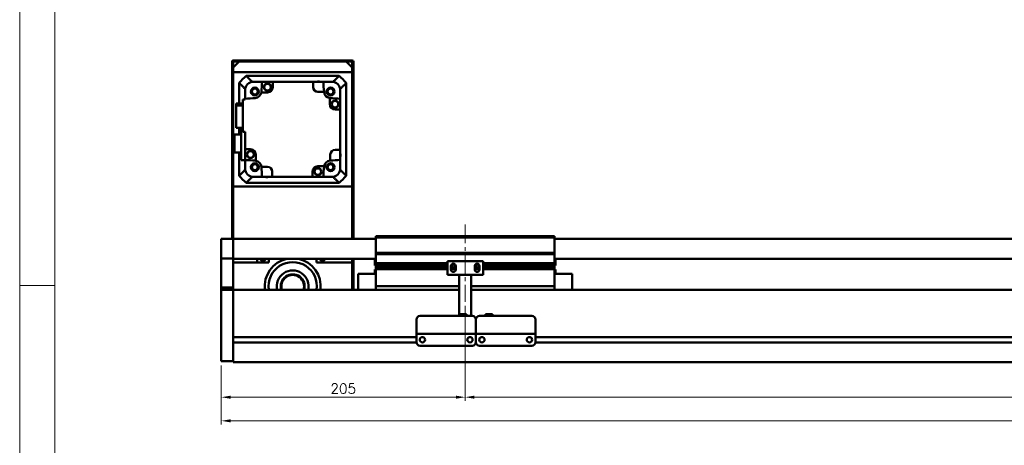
# Model space of a CAD drawing. Header units: millimetres. Extents: x 46547 to 49038, y 6223 to 10291.
# Tile 2 of 5: x 46547 to 47374, y 9275 to 9633. Entities that reach past the tile are written whole.
import ezdxf

# ---------------------------------------------------------------- set-up
doc = ezdxf.new("R2010")
doc.units = ezdxf.units.MM
doc.header["$LTSCALE"] = 0.5
doc.linetypes.add('CENTER', pattern=[50.8, 31.75, -6.35, 6.35, -6.35])
doc.layers.get('0').update_dxf_attribs({"lineweight": 20})
doc.layers.add('1', color=1, linetype='CENTER', lineweight=13)
doc.layers.add('외형선(ISO)', color=7, linetype='Continuous', lineweight=50)
doc.styles.add('DSR TEXT', font='romans.shx', dxfattribs={"bigfont": 'whgtxt.shx'})
doc.styles.get("Standard").update_dxf_attribs({"font": 'romans.shx', "bigfont": 'whgtxt.shx'})
doc.dimstyles.new('DSR', dxfattribs={"dimscale": 2, "dimtxt": 3, "dimasz": 3, "dimexe": 0.5, "dimexo": 0.5, "dimgap": 0.5, "dimtad": 1, "dimdsep": 46, "dimtxsty": 'Standard', "dimcen": 2.5, "dimclrd": 4, "dimclre": 4, "dimclrt": 2, "dimadec": 0, "dimazin": 2, "dimtfac": 1, "dimtmove": 0, "dimatfit": 3, "dimfxl": 0, "dimlwd": -1, "dimlwe": -1, "dimarcsym": 0})

# ---------------------------------------------------------------- blocks, each defined once
blk = doc.blocks.new('A$C1C1952E1')
at = {"color": 1}
blk.add_lwpolyline([(0, 0), (420, 0), (420, 297), (0, 297)], close=True, dxfattribs=at)
at = {"color": 3}
blk.add_lwpolyline([(5, 5), (415, 5), (415, 292), (5, 292)], close=True, dxfattribs=at)
blk = doc.blocks.new('*D103')
at = {"color": 1, "linetype": 'ByBlock'}
for p, q in [((46921.15, 9392.6), (46921.15, 9312.86)), ((46716.15, 9342.6), (46716.15, 9312.86)), ((46723.95, 9315.86), (46913.35, 9315.86))]:
    blk.add_line(p, q, dxfattribs=at)
at = {"color": 1}
for points in [[(46723.95, 9317.16), (46723.95, 9314.56), (46716.15, 9315.86)], [(46913.35, 9317.16), (46913.35, 9314.56), (46921.15, 9315.86)]]:
    blk.add_solid(points, dxfattribs=at)
at = {"layer": 'Defpoints', "color": 0}
for p in [(46921.15, 9396.2), (46716.15, 9346.2), (46921.15, 9315.86)]:
    blk.add_point(p, dxfattribs=at)
at = {"color": 3, "insert": (46818.65, 9323.06), "char_height": 8.4, "attachment_point": 5, "style": 'DSR TEXT'}
blk.add_mtext('205', dxfattribs=at)
blk = doc.blocks.new('*D104')
at = {"color": 1, "linetype": 'ByBlock'}
for p, q in [((46921.15, 9392.6), (46921.15, 9312.86)), ((48021.15, 9392.6), (48021.15, 9312.86)), ((46928.95, 9315.86), (48013.35, 9315.86))]:
    blk.add_line(p, q, dxfattribs=at)
at = {"color": 1}
for points in [[(46928.95, 9317.16), (46928.95, 9314.56), (46921.15, 9315.86)], [(48013.35, 9317.16), (48013.35, 9314.56), (48021.15, 9315.86)]]:
    blk.add_solid(points, dxfattribs=at)
at = {"layer": 'Defpoints', "color": 0}
for p in [(46921.15, 9396.2), (48021.15, 9396.2), (48021.15, 9315.86)]:
    blk.add_point(p, dxfattribs=at)
at = {"color": 3, "insert": (47471.15, 9323.06), "char_height": 8.4, "attachment_point": 5, "style": 'DSR TEXT'}
blk.add_mtext('STROKE : 1100', dxfattribs=at)
blk = doc.blocks.new('*D106')
at = {"color": 1, "linetype": 'ByBlock'}
for p, q in [((48186.15, 9344.16), (48186.15, 9292.99)), ((46716.15, 9342.6), (46716.15, 9292.99)), ((46723.95, 9295.99), (48178.35, 9295.99))]:
    blk.add_line(p, q, dxfattribs=at)
at = {"color": 1}
for points in [[(46723.95, 9297.29), (46723.95, 9294.69), (46716.15, 9295.99)], [(48178.35, 9297.29), (48178.35, 9294.69), (48186.15, 9295.99)]]:
    blk.add_solid(points, dxfattribs=at)
at = {"layer": 'Defpoints', "color": 0}
for p in [(46716.15, 9346.2), (48186.15, 9347.76), (48186.15, 9295.99)]:
    blk.add_point(p, dxfattribs=at)
at = {"color": 3, "insert": (47451.15, 9303.19), "char_height": 8.4, "attachment_point": 5, "style": 'DSR TEXT'}
blk.add_mtext('1470', dxfattribs=at)

msp = doc.modelspace()

# ---------------------------------------------------------------- linework, layer by layer
at = {"color": 1}
msp.add_line((46576.33082, 9409.88267), (46546.67132, 9409.88267), dxfattribs=at)
at = {"layer": '1'}
msp.add_line((46921.15234, 9461.20272), (46921.15234, 9396.20272), dxfattribs=at)
at = {"layer": '외형선(ISO)'}
for p, q in [((46725.15234, 9598.20272), (46725.15234, 9449.20272)), ((46734.15234, 9599.20272), (46726.15234, 9599.20272)), ((46726.15234, 9593.20272), (46731.15234, 9598.20272)), ((46726.15234, 9449.20272), (46726.15234, 9597.70272)), ((46726.15234, 9593.20272), (46726.15234, 9589.20272)), ((46726.65234, 9598.20272), (46734.15234, 9598.20272)), ((46821.15234, 9598.20272), (46731.15234, 9598.20272)), ((46734.15234, 9598.20272), (46734.15234, 9599.20272)), ((46734.15234, 9599.20272), (46738.15234, 9599.20272)), ((46738.15234, 9599.20272), (46738.15234, 9598.20272)), ((46814.15234, 9599.20272), (46738.15234, 9599.20272)), ((46738.15234, 9598.20272), (46814.15234, 9598.20272)), ((46814.15234, 9598.20272), (46814.15234, 9599.20272)), ((46814.15234, 9599.20272), (46818.15234, 9599.20272)), ((46818.15234, 9599.20272), (46818.15234, 9598.20272)), ((46826.15234, 9599.20272), (46818.15234, 9599.20272)), ((46818.15234, 9598.20272), (46825.65234, 9598.20272)), ((46821.15234, 9598.20272), (46826.15234, 9593.20272)), ((46826.15234, 9597.70272), (46826.15234, 9449.20272)), ((46826.15234, 9589.20272), (46826.15234, 9593.20272)), ((46827.15234, 9449.20272), (46827.15234, 9598.20272)), ((46726.15234, 9589.20272), (46826.15234, 9589.20272)), ((46815.15493, 9586.20272), (46737.14974, 9586.20272)), ((46731.15234, 9580.20532), (46731.15234, 9562.985)), ((46743.15234, 9581.20272), (46742.14866, 9581.20272)), ((46750.48615, 9581.20272), (46743.15234, 9581.20272)), ((46750.48615, 9581.20272), (46759.45234, 9581.20272)), ((46793.35234, 9581.20272), (46759.45234, 9581.20272)), ((46759.45234, 9581.20272), (46759.45234, 9576.80272)), ((46793.35234, 9581.20272), (46801.81852, 9581.20272)), ((46793.35234, 9576.80272), (46793.35234, 9581.20272)), ((46809.15234, 9581.20272), (46801.81852, 9581.20272)), ((46810.15601, 9581.20272), (46809.15234, 9581.20272)), ((46821.15234, 9502.20013), (46821.15234, 9580.20532)), ((46736.15234, 9575.2064), (46736.15234, 9574.20272)), ((46736.15234, 9566.86891), (46736.15234, 9574.20272)), ((46754.95234, 9572.30272), (46749.78523, 9572.30272)), ((46802.47428, 9572.80272), (46797.35234, 9572.80272)), ((46807.25234, 9562.40272), (46807.25234, 9567.56983)), ((46816.15234, 9575.2064), (46816.15234, 9574.20272)), ((46816.15234, 9566.86891), (46816.15234, 9574.20272)), ((46728.65234, 9562.985), (46734.15234, 9562.985)), ((46728.65234, 9562.985), (46728.65234, 9561.27883)), ((46734.15234, 9561.27883), (46728.65234, 9561.27883)), ((46728.65234, 9561.27883), (46728.65234, 9542.42045)), ((46734.15234, 9566.40272), (46736.15234, 9566.40272)), ((46734.15234, 9566.40272), (46734.15234, 9539.00272)), ((46736.15234, 9566.40272), (46736.15234, 9566.86891)), ((46816.15234, 9566.86891), (46816.15234, 9557.90272)), ((46816.15234, 9557.90272), (46811.75234, 9557.90272)), ((46816.15234, 9524.00272), (46816.15234, 9557.90272)), ((46728.65234, 9542.42045), (46734.15234, 9542.42045)), ((46731.15234, 9542.42045), (46731.15234, 9536.75272)), ((46732.75234, 9542.42045), (46732.75234, 9515.20272)), ((46732.75234, 9536.75272), (46727.35234, 9536.75272)), ((46727.35234, 9536.75272), (46727.35234, 9521.65272)), ((46734.15234, 9539.00272), (46736.15234, 9539.00272)), ((46736.15234, 9524.50272), (46736.15234, 9539.00272)), ((46727.35234, 9521.65272), (46732.75234, 9521.65272)), ((46731.15234, 9521.65272), (46731.15234, 9502.20013)), ((46736.15234, 9524.50272), (46736.15234, 9515.53654)), ((46740.55234, 9524.50272), (46736.15234, 9524.50272)), ((46745.05234, 9520.00272), (46745.05234, 9514.83561)), ((46807.75234, 9514.88078), (46807.75234, 9520.00272)), ((46811.75234, 9524.00272), (46816.15234, 9524.00272)), ((46816.15234, 9524.00272), (46816.15234, 9515.53654)), ((46732.75234, 9515.20272), (46740.18089, 9515.20272)), ((46736.15234, 9508.20272), (46736.15234, 9515.20272)), ((46749.83039, 9509.60272), (46754.95234, 9509.60272)), ((46797.35234, 9510.10272), (46802.51945, 9510.10272)), ((46816.15234, 9508.20272), (46816.15234, 9515.53654)), ((46736.15234, 9508.20272), (46736.15234, 9507.19905)), ((46743.15234, 9501.20272), (46742.14866, 9501.20272)), ((46743.15234, 9501.20272), (46750.48615, 9501.20272)), ((46750.48615, 9501.20272), (46758.95234, 9501.20272)), ((46758.95234, 9505.60272), (46758.95234, 9501.20272)), ((46758.95234, 9501.20272), (46792.85234, 9501.20272)), ((46792.85234, 9501.20272), (46792.85234, 9505.60272)), ((46801.81852, 9501.20272), (46792.85234, 9501.20272)), ((46801.81852, 9501.20272), (46809.15234, 9501.20272)), ((46810.15601, 9501.20272), (46809.15234, 9501.20272)), ((46816.15234, 9508.20272), (46816.15234, 9507.19905)), ((46726.15234, 9493.20272), (46726.15234, 9449.20272)), ((46826.15234, 9493.20272), (46726.15234, 9493.20272)), ((46737.14974, 9496.20272), (46815.15493, 9496.20272)), ((46826.15234, 9449.20272), (46826.15234, 9493.20272)), ((46716.15234, 9449.20272), (46716.15234, 9447.20272)), ((46726.15234, 9449.20272), (46716.15234, 9449.20272)), ((46716.15234, 9445.69001), (46716.15234, 9447.20272)), ((46716.15234, 9445.19102), (46716.15234, 9445.69001)), ((46716.15234, 9445.19102), (46716.15234, 9443.65044)), ((46716.15234, 9443.65044), (46716.15234, 9440.66585)), ((46726.15234, 9447.20272), (46726.15234, 9449.20272)), ((46846.15234, 9449.20272), (46726.15234, 9449.20272)), ((46726.15234, 9449.20272), (46726.15234, 9447.20272)), ((46726.15234, 9447.20272), (46726.15234, 9445.69001)), ((46726.15234, 9445.69001), (46726.15234, 9447.20272)), ((46726.15234, 9445.69001), (46726.15234, 9445.19102)), ((46726.15234, 9445.19102), (46726.15234, 9445.69001)), ((46726.15234, 9443.65044), (46726.15234, 9445.19102)), ((46726.15234, 9445.19102), (46726.15234, 9443.65044)), ((46726.15234, 9440.66585), (46726.15234, 9443.65044)), ((46726.15234, 9443.65044), (46726.15234, 9440.66585)), ((46846.15234, 9450.20272), (46846.15234, 9451.20272)), ((46996.15234, 9451.20272), (46846.15234, 9451.20272)), ((46846.15234, 9437.20272), (46846.15234, 9450.20272)), ((46846.15234, 9450.20272), (46996.15234, 9450.20272)), ((46996.15234, 9451.20272), (46996.15234, 9450.20272)), ((46996.15234, 9450.20272), (46996.15234, 9437.20272)), ((48176.15234, 9449.20272), (46996.15234, 9449.20272)), ((46716.15234, 9432.8884), (46716.15234, 9440.66585)), ((46726.15234, 9440.66585), (46726.15234, 9432.8884)), ((46726.15234, 9432.8884), (46726.15234, 9440.66585)), ((46846.15234, 9436.20272), (46846.15234, 9437.20272)), ((46846.15234, 9437.20272), (46996.15234, 9437.20272)), ((46846.15234, 9435.20272), (46846.15234, 9436.20272)), ((46846.15234, 9436.20272), (46996.15234, 9436.20272)), ((46846.15234, 9428.70272), (46846.15234, 9435.20272)), ((46996.15234, 9437.20272), (46996.15234, 9436.20272)), ((46996.15234, 9436.20272), (46996.15234, 9435.20272)), ((46996.15234, 9435.20272), (46996.15234, 9428.70272)), ((46716.15234, 9432.52942), (46716.15234, 9432.8884)), ((46716.15234, 9408.12579), (46716.15234, 9432.52942)), ((46726.15234, 9432.52942), (46716.15234, 9432.52942)), ((46726.15234, 9432.8884), (46726.15234, 9432.52942)), ((46726.15234, 9432.52942), (46726.15234, 9408.12579)), ((46846.15234, 9432.20272), (46726.15234, 9432.20272)), ((46756.15234, 9429.20272), (46726.15234, 9429.20272)), ((46746.15234, 9432.20272), (46746.15234, 9429.20272)), ((46756.15234, 9432.20272), (46756.15234, 9429.20272)), ((46796.15234, 9429.20272), (46796.15234, 9432.20272)), ((46826.15234, 9429.20272), (46796.15234, 9429.20272)), ((46826.15234, 9432.20272), (46826.15234, 9429.20272)), ((46826.15234, 9406.20272), (46826.15234, 9429.20272)), ((46827.15234, 9406.20272), (46827.15234, 9432.20272)), ((46845.15234, 9426.60272), (46845.15234, 9432.20272)), ((46845.15234, 9426.60272), (46846.15234, 9426.60272)), ((46846.15234, 9428.20272), (46846.15234, 9428.70272)), ((46846.15234, 9428.70272), (46906.15234, 9428.70272)), ((46846.15234, 9427.70272), (46846.15234, 9428.20272)), ((46846.15234, 9428.20272), (46906.15234, 9428.20272)), ((46846.15234, 9426.70272), (46846.15234, 9427.70272)), ((46846.15234, 9427.70272), (46906.15234, 9427.70272)), ((46846.15234, 9426.20272), (46846.15234, 9426.70272)), ((46846.15234, 9426.70272), (46906.15234, 9426.70272)), ((46936.15234, 9430.20272), (46906.15234, 9430.20272)), ((46906.15234, 9418.80272), (46906.15234, 9430.20272)), ((46909.21584, 9426.70272), (46910.02909, 9426.70272)), ((46909.82946, 9427.70272), (46912.47521, 9427.70272)), ((46912.27558, 9426.70272), (46913.08883, 9426.70272)), ((46929.21584, 9426.70272), (46930.02909, 9426.70272)), ((46929.82946, 9427.70272), (46932.47521, 9427.70272)), ((46932.27558, 9426.70272), (46933.08883, 9426.70272)), ((46936.15234, 9430.20272), (46936.15234, 9418.80272)), ((46936.15234, 9428.70272), (46996.15234, 9428.70272)), ((46936.15234, 9428.20272), (46996.15234, 9428.20272)), ((46936.15234, 9427.70272), (46996.15234, 9427.70272)), ((46936.15234, 9426.70272), (46996.15234, 9426.70272)), ((48176.15234, 9432.20272), (46996.15234, 9432.20272)), ((46996.15234, 9428.70272), (46996.15234, 9428.20272)), ((46996.15234, 9428.20272), (46996.15234, 9427.70272)), ((46996.15234, 9427.70272), (46996.15234, 9426.70272)), ((46996.15234, 9426.70272), (46996.15234, 9426.20272)), ((46997.15234, 9426.60272), (46996.15234, 9426.60272)), ((46997.15234, 9432.20272), (46997.15234, 9426.60272)), ((46831.15234, 9419.70272), (46831.15234, 9406.20272)), ((46846.15234, 9419.70272), (46831.15234, 9419.70272)), ((46845.15234, 9423.17272), (46845.15234, 9419.70272)), ((46846.14294, 9423.17272), (46845.15234, 9423.17272)), ((46846.15234, 9425.70272), (46846.15234, 9426.20272)), ((46846.15234, 9426.20272), (46906.15234, 9426.20272)), ((46846.15234, 9424.70272), (46846.15234, 9425.70272)), ((46846.15234, 9425.70272), (46906.15234, 9425.70272)), ((46846.15234, 9424.20272), (46846.15234, 9424.70272)), ((46846.15234, 9424.70272), (46906.15234, 9424.70272)), ((46846.15234, 9423.70272), (46846.15234, 9424.20272)), ((46846.15234, 9424.20272), (46906.15234, 9424.20272)), ((46846.15234, 9410.20272), (46846.15234, 9423.70272)), ((46846.15234, 9423.70272), (46906.15234, 9423.70272)), ((46916.15234, 9418.80272), (46906.15234, 9418.80272)), ((46909.15234, 9426.20272), (46909.92284, 9426.20272)), ((46909.15234, 9423.20272), (46909.15234, 9426.20272)), ((46909.15234, 9425.70272), (46910.02909, 9425.70272)), ((46909.15234, 9424.70272), (46913.15234, 9424.70272)), ((46909.15234, 9424.20272), (46913.15234, 9424.20272)), ((46909.15234, 9423.70272), (46913.15234, 9423.70272)), ((46912.27558, 9425.70272), (46913.15234, 9425.70272)), ((46912.38184, 9426.20272), (46913.15234, 9426.20272)), ((46913.15234, 9426.20272), (46913.15234, 9423.20272)), ((46916.15234, 9419.30272), (46916.15234, 9418.80272)), ((46926.15234, 9418.80272), (46916.15234, 9418.80272)), ((46916.15234, 9416.70272), (46916.15234, 9418.80272)), ((46926.15234, 9418.80272), (46926.15234, 9419.30272)), ((46936.15234, 9418.80272), (46926.15234, 9418.80272)), ((46926.15234, 9418.80272), (46926.15234, 9416.70272)), ((46929.15234, 9426.20272), (46929.92284, 9426.20272)), ((46929.15234, 9423.20272), (46929.15234, 9426.20272)), ((46929.15234, 9425.70272), (46930.02909, 9425.70272)), ((46929.15234, 9424.70272), (46933.15234, 9424.70272)), ((46929.15234, 9424.20272), (46933.15234, 9424.20272)), ((46929.15234, 9423.70272), (46933.15234, 9423.70272)), ((46932.27558, 9425.70272), (46933.15234, 9425.70272)), ((46932.38184, 9426.20272), (46933.15234, 9426.20272)), ((46933.15234, 9426.20272), (46933.15234, 9423.20272)), ((46936.15234, 9426.20272), (46996.15234, 9426.20272)), ((46936.15234, 9425.70272), (46996.15234, 9425.70272)), ((46936.15234, 9424.70272), (46996.15234, 9424.70272)), ((46936.15234, 9424.20272), (46996.15234, 9424.20272)), ((46936.15234, 9423.70272), (46996.15234, 9423.70272)), ((46996.15234, 9426.20272), (46996.15234, 9425.70272)), ((46996.15234, 9425.70272), (46996.15234, 9424.70272)), ((46996.15234, 9424.70272), (46996.15234, 9424.20272)), ((46996.15234, 9424.20272), (46996.15234, 9423.70272)), ((46996.15234, 9423.70272), (46996.15234, 9410.20272)), ((46996.15234, 9419.70272), (47011.15234, 9419.70272)), ((46997.15234, 9423.17272), (46996.16173, 9423.17272)), ((46997.15234, 9419.70272), (46997.15234, 9423.17272)), ((47011.15234, 9406.20272), (47011.15234, 9419.70272)), ((46846.15234, 9410.20272), (46846.15234, 9409.20272)), ((46916.15234, 9416.70272), (46916.15234, 9385.70291)), ((46926.15234, 9384.20292), (46926.15234, 9416.70272)), ((46996.15234, 9409.20272), (46996.15234, 9410.20272)), ((46716.15234, 9406.20272), (46716.15234, 9408.12579)), ((46726.15234, 9408.12579), (46716.15234, 9408.12579)), ((46716.15234, 9406.20272), (46716.15234, 9403.20272)), ((46726.15234, 9406.20272), (46716.15234, 9406.20272)), ((46716.15234, 9351.44536), (46716.15234, 9403.20272)), ((46726.15234, 9408.12579), (46726.15234, 9406.20272)), ((46726.15234, 9406.20272), (46726.15234, 9403.20272)), ((46726.15234, 9406.20272), (46916.15234, 9406.20272)), ((46726.15234, 9403.20272), (46726.15234, 9406.20272)), ((46726.15234, 9366.65272), (46726.15234, 9403.20272)), ((46726.15234, 9403.20272), (46726.15234, 9351.44536)), ((46846.15234, 9406.20272), (46846.15234, 9409.20272)), ((46846.15234, 9409.20272), (46916.15234, 9409.20272)), ((46926.15234, 9409.20272), (46996.15234, 9409.20272)), ((46926.15234, 9406.20272), (48176.15234, 9406.20272)), ((46996.15234, 9409.20272), (46996.15234, 9406.20272)), ((46916.15234, 9385.70291), (46916.15234, 9384.20292)), ((46916.15234, 9385.70291), (46922.15234, 9385.70291)), ((46922.15234, 9385.70291), (46922.15234, 9384.20292)), ((46944.15234, 9385.70291), (46938.15234, 9385.70291)), ((46938.15234, 9384.20292), (46938.15234, 9385.70291)), ((46944.15234, 9384.20292), (46944.15234, 9385.70291)), ((46880.15234, 9371.20292), (46880.15234, 9381.20292)), ((46883.15234, 9384.20292), (46927.15234, 9384.20292)), ((46930.15234, 9381.20292), (46930.15234, 9371.20292)), ((46930.15234, 9371.20292), (46930.15234, 9381.20292)), ((46933.15234, 9384.20292), (46977.15234, 9384.20292)), ((46980.15234, 9381.20292), (46980.15234, 9371.20292)), ((46880.15234, 9371.20292), (46880.15234, 9369.20292)), ((46880.15234, 9369.20289), (46880.15234, 9369.20292)), ((46880.15234, 9369.20292), (46930.15234, 9369.20292)), ((46880.15234, 9368.70289), (46880.15234, 9369.20289)), ((46880.15234, 9369.20289), (46882.92284, 9369.20289)), ((46880.15234, 9362.20289), (46880.15234, 9368.70289)), ((46885.38184, 9369.20289), (46887.65234, 9369.20289)), ((46892.65234, 9369.20289), (46917.65234, 9369.20289)), ((46922.65234, 9369.20289), (46924.92284, 9369.20289)), ((46927.38184, 9369.20289), (46930.15234, 9369.20289)), ((46930.15234, 9369.20292), (46930.15234, 9371.20292)), ((46930.15234, 9371.20292), (46930.15234, 9369.20292)), ((46930.15234, 9369.20292), (46930.15234, 9369.20289)), ((46930.15234, 9369.20289), (46930.15234, 9369.20292)), ((46930.15234, 9369.20292), (46980.15234, 9369.20292)), ((46930.15234, 9369.20289), (46930.15234, 9368.70289)), ((46930.15234, 9368.70289), (46930.15234, 9369.20289)), ((46930.15234, 9369.20289), (46932.92284, 9369.20289)), ((46930.15234, 9368.70289), (46930.15234, 9362.20289)), ((46930.15234, 9362.20289), (46930.15234, 9368.70289)), ((46935.38184, 9369.20289), (46937.65234, 9369.20289)), ((46942.65234, 9369.20289), (46967.65234, 9369.20289)), ((46972.65234, 9369.20289), (46974.92284, 9369.20289)), ((46977.38184, 9369.20289), (46980.15234, 9369.20289)), ((46980.15234, 9369.20292), (46980.15234, 9371.20292)), ((46980.15234, 9369.20292), (46980.15234, 9369.20289)), ((46980.15234, 9369.20289), (46980.15234, 9368.70289)), ((46980.15234, 9368.70289), (46980.15234, 9362.20289)), ((46726.15234, 9366.45272), (46880.15234, 9366.45272)), ((46726.15234, 9361.95272), (46880.16278, 9361.95272)), ((46726.15234, 9351.44536), (46726.15234, 9361.75272)), ((46885.12552, 9366.45272), (46885.17915, 9366.45272)), ((46925.12552, 9366.45272), (46925.17915, 9366.45272)), ((46930.14189, 9361.95272), (46930.16278, 9361.95272)), ((46935.12552, 9366.45272), (46935.17915, 9366.45272)), ((46975.12552, 9366.45272), (46975.17915, 9366.45272)), ((46980.14189, 9361.95272), (47984.16278, 9361.95272)), ((46980.15234, 9366.45272), (47984.15234, 9366.45272)), ((46883.15234, 9359.20289), (46927.15234, 9359.20289)), ((46933.15234, 9359.20289), (46977.15234, 9359.20289)), ((46716.15234, 9351.44536), (46716.15234, 9349.32404)), ((46716.15234, 9346.20272), (46716.15234, 9349.32404)), ((46716.15234, 9346.20272), (46726.15234, 9346.20272)), ((46726.15234, 9351.44536), (46726.15234, 9349.32404)), ((46726.15234, 9349.32404), (46726.15234, 9351.44536)), ((46726.15234, 9345.20272), (46726.15234, 9349.32404)), ((46726.15234, 9349.32404), (46726.15234, 9346.20272)), ((46726.15234, 9345.20272), (48176.15234, 9345.20272))]:
    msp.add_line(p, q, dxfattribs=at)
for centre, radius in [((46744.33253, 9573.02253), 3.3), ((46744.33253, 9573.02253), 3.2), ((46744.33253, 9573.02253), 3), ((46744.33253, 9573.02253), 2.5), ((46754.95376, 9576.76366), 3), ((46754.95376, 9576.76366), 2.95), ((46754.95376, 9576.76366), 2.75), ((46807.97214, 9573.02253), 3.3), ((46807.97214, 9573.02253), 3.2), ((46807.97214, 9573.02253), 3), ((46807.97214, 9573.02253), 2.5), ((46811.71328, 9562.4013), 3), ((46811.71328, 9562.4013), 2.95), ((46811.71328, 9562.4013), 2.75), ((46740.5914, 9520.00415), 3), ((46740.5914, 9520.00415), 2.95), ((46740.5914, 9520.00415), 2.75), ((46744.33253, 9509.38292), 3.3), ((46744.33253, 9509.38292), 3.2), ((46744.33253, 9509.38292), 3), ((46744.33253, 9509.38292), 2.5), ((46807.97214, 9509.38292), 3.3), ((46807.97214, 9509.38292), 3.2), ((46807.97214, 9509.38292), 3), ((46807.97214, 9509.38292), 2.5), ((46797.35091, 9505.64178), 3), ((46797.35091, 9505.64178), 2.95), ((46797.35091, 9505.64178), 2.75), ((46885.15234, 9364.20288), 2.25), ((46925.15234, 9364.20288), 2.25), ((46935.15234, 9364.20288), 2.25), ((46975.15234, 9364.20288), 2.25)]:
    msp.add_circle(centre, radius, dxfattribs=at)
for centre, radius, start, end in [((46726.15234, 9598.20272), 1, 90, 180), ((46726.65234, 9597.70272), 0.5, 90, 180), ((46825.65234, 9597.70272), 0.5, 0, 90), ((46826.15234, 9598.20272), 1, 0, 90), ((46776.15234, 9541.20272), 59.55, 130.91627078, 139.08372922), ((46776.15234, 9541.20272), 59.55, 40.91627078, 49.08372922), ((46743.15234, 9574.20272), 7, 90, 180), ((46776.15234, 9541.20272), 52.5, 130.36759354, 130.51580082), ((47208.74372, 9541.20272), 460, 175.01145802, 176.0804225), ((46754.95234, 9576.80272), 4.5, 270, 0), ((46797.35234, 9576.80272), 4, 180, 270), ((46797.86295, 9577.62262), 3.8, 70.41268147, 109.58731853), ((46343.56095, 9541.20272), 460, 3.93907323, 4.98854198), ((46809.15234, 9574.20272), 7, 0, 90), ((46776.15234, 9541.20272), 52.5, 49.48419918, 49.63240646), ((46776.15234, 9541.20272), 52.5, 139.48419918, 139.63240646), ((46776.15234, 9108.61134), 460, 93.9195775, 94.98854198), ((46744.33253, 9573.02253), 5.5, 273.9195775, 352.47991906), ((46744.33253, 9573.02253), 5.5, 352.47991906, 356.0804225), ((46343.56095, 9541.20272), 460, 3.9195775, 3.93907323), ((46807.97214, 9573.02253), 5.5, 183.9195775, 262.47991906), ((46807.97214, 9573.02253), 5.5, 262.47991906, 266.0804225), ((46776.15234, 9108.61134), 460, 85.01145802, 86.0804225), ((46776.15234, 9541.20272), 52.5, 40.36759354, 40.51580082), ((46811.75234, 9562.40272), 4.5, 180, 270), ((46740.55234, 9520.00272), 4.5, 0, 90), ((46811.75234, 9520.00272), 4, 90, 180), ((46812.57224, 9519.49211), 3.8, 340.41268147, 19.58731853), ((46776.15234, 9973.79411), 460, 265.01145802, 266.0804225), ((46744.33253, 9509.38292), 5.5, 82.47991906, 86.0804225), ((46744.33253, 9509.38292), 5.5, 3.9195775, 82.47991906), ((47208.74372, 9541.20272), 460, 183.9195775, 183.93907323), ((47208.74372, 9541.20272), 460, 183.93907323, 184.98854198), ((46754.95234, 9505.60272), 4, 0, 90), ((46797.35234, 9505.60272), 4.5, 90, 180), ((46343.56095, 9541.20272), 460, 355.01145802, 356.0804225), ((46807.97214, 9509.38292), 5.5, 172.47991906, 176.0804225), ((46807.97214, 9509.38292), 5.5, 93.9195775, 172.47991906), ((46776.15234, 9973.79411), 460, 273.9195775, 273.93907323), ((46776.15234, 9973.79411), 460, 273.93907323, 274.98854198), ((46776.15234, 9541.20272), 59.55, 220.91627078, 229.08372922), ((46743.15234, 9508.20272), 7, 180, 270), ((46776.15234, 9541.20272), 52.5, 220.36759354, 220.51580082), ((46776.15234, 9541.20272), 52.5, 229.48419918, 229.63240646), ((46754.44172, 9504.78282), 3.8, 250.41268147, 289.58731853), ((46809.15234, 9508.20272), 7, 270, 0), ((46776.15234, 9541.20272), 52.5, 310.36759354, 310.51580082), ((46776.15234, 9541.20272), 59.55, 310.91627078, 319.08372922), ((46776.15234, 9541.20272), 52.5, 319.48419918, 319.63240646), ((46751.15234, 9434.20272), 3.3235, 216.99714571, 323.00285429), ((46776.15234, 9409.20272), 23.5, 101.84027388, 187.33436892), ((46776.15234, 9409.20272), 20.3, 351.5015155, 188.4984845), ((46776.15234, 9409.20272), 23.5, 352.66563108, 78.15972612), ((46801.15234, 9434.20272), 3.3235, 216.99714571, 323.00285429), ((46911.15234, 9426.20272), 2, 0, 180), ((46911.15234, 9426.20272), 1.2295, 156.00421868, 180), ((46911.15234, 9426.20272), 1.2295, 23.99578132, 156.00421868), ((46911.15234, 9426.20272), 1.2295, 0, 23.99578132), ((46931.15234, 9426.20272), 2, 0, 180), ((46931.15234, 9426.20272), 1.2295, 156.00421868, 180), ((46931.15234, 9426.20272), 1.2295, 23.99578132, 156.00421868), ((46931.15234, 9426.20272), 1.2295, 0, 23.99578132), ((46776.15234, 9409.20272), 13.3, 346.96395971, 193.03604029), ((46776.15234, 9409.20272), 10, 342.54239688, 197.45760312), ((46776.15234, 9409.20272), 9.5, 341.59151983, 198.40848017), ((46843.52434, 9425.10272), 3.253, 323.60856961, 323.88831047), ((46911.15234, 9423.20272), 2, 180, 0), ((46911.15234, 9426.20272), 1.2295, 180, 203.99578132), ((46911.15234, 9426.20272), 1.2295, 203.99578132, 336.00421868), ((46911.15234, 9426.20272), 1.2295, 336.00421868, 0), ((46931.15234, 9423.20272), 2, 180, 0), ((46931.15234, 9426.20272), 1.2295, 180, 203.99578132), ((46931.15234, 9426.20272), 1.2295, 203.99578132, 336.00421868), ((46931.15234, 9426.20272), 1.2295, 336.00421868, 0), ((46998.78034, 9425.10272), 3.253, 216.11168953, 216.39143039), ((46883.15234, 9381.20292), 3, 90, 180), ((46927.15234, 9381.20292), 3, 0, 90), ((46933.15234, 9381.20292), 3, 90, 180), ((46977.15234, 9381.20292), 3, 0, 90), ((46883.15234, 9362.20289), 3, 180, 270), ((46927.15234, 9362.20289), 3, 270, 0), ((46933.15234, 9362.20289), 3, 180, 270), ((46977.15234, 9362.20289), 3, 270, 0)]:
    msp.add_arc(centre, radius, start, end, dxfattribs=at)
for centre, major_axis, start_param, end_param in [((46884.15234, 9369.20291), (-1.2295, 0), 3.145850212, 6.287442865), ((46890.15234, 9369.20291), (-2.5, 0), 3.141566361, 6.283159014), ((46920.15234, 9369.20291), (-2.5, 0), 3.141566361, 6.283159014), ((46926.15234, 9369.20291), (-1.2295, 0), 3.143923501, 6.285516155), ((46934.15234, 9369.20291), (-1.2295, 0), 3.145903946, 6.2874966), ((46940.15234, 9369.20291), (-2.5, 0), 3.141560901, 6.283153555), ((46970.15234, 9369.20291), (-2.5, 0), 3.150562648, 6.292155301), ((46976.15234, 9369.20291), (-1.2295, 0), 3.143977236, 6.28556989)]:
    msp.add_ellipse(centre, major_axis=major_axis, ratio=0.00001, start_param=start_param, end_param=end_param, dxfattribs=at)
for points in [[(46737.14974, 9586.20272), (46737.71842, 9585.6335), (46738.84694, 9584.50415), (46740.51334, 9582.83736), (46741.6065, 9581.74455), (46742.14866, 9581.20272)], [(46810.15601, 9581.20272), (46810.69845, 9581.74482), (46811.79198, 9582.838), (46813.45837, 9584.5048), (46814.58653, 9585.63378), (46815.15493, 9586.20272)], [(46736.15234, 9575.2064), (46735.61024, 9575.74884), (46734.51706, 9576.84236), (46732.85026, 9578.50876), (46731.72128, 9579.63691), (46731.15234, 9580.20532)], [(46821.15234, 9580.20532), (46820.58311, 9579.63664), (46819.45376, 9578.50812), (46817.78697, 9576.84172), (46816.69416, 9575.74856), (46816.15234, 9575.2064)], [(46731.15234, 9502.20013), (46731.72156, 9502.76881), (46732.85091, 9503.89733), (46734.5177, 9505.56373), (46735.61051, 9506.65688), (46736.15234, 9507.19905)], [(46742.14866, 9501.20272), (46741.60622, 9500.66063), (46740.5127, 9499.56744), (46738.8463, 9497.90065), (46737.71815, 9496.77167), (46737.14974, 9496.20272)], [(46815.15493, 9496.20272), (46814.58625, 9496.77195), (46813.45773, 9497.90129), (46811.79133, 9499.56809), (46810.69818, 9500.6609), (46810.15601, 9501.20272)], [(46816.15234, 9507.19905), (46816.69443, 9506.65661), (46817.78761, 9505.56308), (46819.45441, 9503.89669), (46820.58339, 9502.76853), (46821.15234, 9502.20013)]]:
    msp.add_open_spline(points, degree=3, dxfattribs=at)

# ---------------------------------------------------------------- block references
at = {"xscale": 5.931900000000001, "yscale": 5.931900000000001, "zscale": 5.931900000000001}
msp.add_blockref('A$C1C1952E1', (46546.67132, 8528.99552), dxfattribs=at)

# ---------------------------------------------------------------- dimensions: what is measured, and where the dimension line sits
for base, p2, picture, middle in [((46921.15234, 9315.85961), (46921.15234, 9396.20272), '*D103', (46818.65234, 9323.05961)), ((48186.15234, 9295.98628), (48186.15234, 9347.76338), '*D106', (47451.15234, 9303.18628))]:
    dim = msp.add_linear_dim(base=base, p1=(46716.15234, 9346.20272), p2=p2, dimstyle='DSR', override={"dimscale": 3, "dimtxt": 2.8, "dimasz": 2.600136, "dimexe": 1, "dimexo": 1.2, "dimgap": 1, "dimdec": 4, "dimtxsty": 'DSR TEXT', "dimclrd": 1, "dimclre": 1, "dimclrt": 3, "dimtdec": 4, "dimtix": 1})
    dim.commit()
    dim.dimension.update_dxf_attribs({"geometry": picture, "text_midpoint": middle})
dim = msp.add_linear_dim(base=(48021.15234, 9315.85961), p1=(46921.15234, 9396.20272), p2=(48021.15234, 9396.20272), text='STROKE : <>', dimstyle='DSR', override={"dimscale": 3, "dimtxt": 2.8, "dimasz": 2.600136, "dimexe": 1, "dimexo": 1.2, "dimgap": 1, "dimdec": 4, "dimtxsty": 'DSR TEXT', "dimclrd": 1, "dimclre": 1, "dimclrt": 3, "dimtdec": 4, "dimtix": 1})
dim.commit()
dim.dimension.update_dxf_attribs({"geometry": '*D104', "text_midpoint": (47471.15234, 9323.05961)})

doc.saveas('drawing.dxf')
